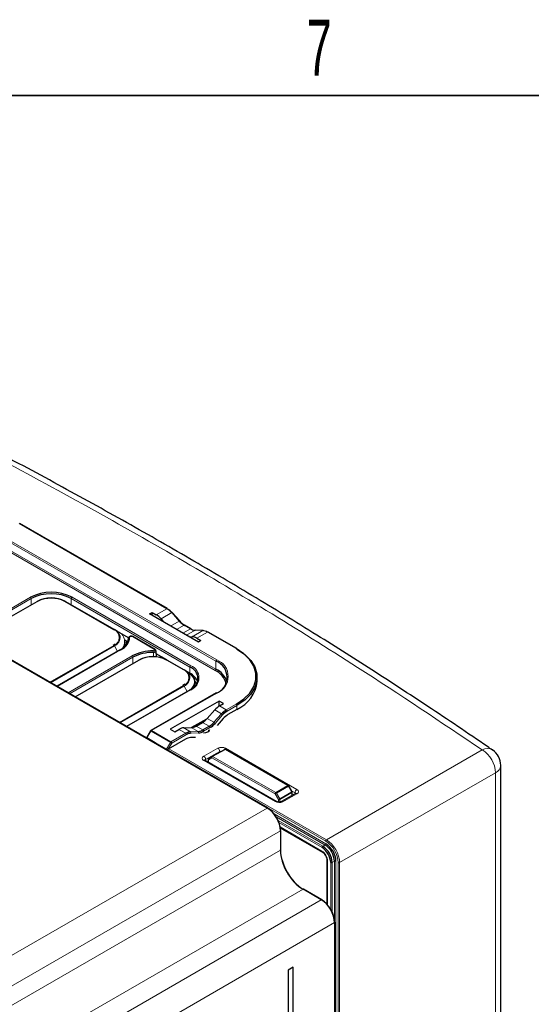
# Paper-space layout 'Blatt2' of a CAD drawing. Header units: millimetres. Extents: x 5 to 418, y 2 to 292.
# Tile 58 of 59: x 318 to 350, y 226 to 287. Entities that reach past the tile are written whole.
import ezdxf

# ---------------------------------------------------------------- set-up
doc = ezdxf.new("R2010")
doc.units = ezdxf.units.MM
doc.layers.add('SLD-0', color=7, linetype='Continuous')
doc.styles.add('SLDTEXTSTYLE1', font='TXT', dxfattribs={"width": 0.605})

psp = doc.layouts.new('Blatt2')

# ---------------------------------------------------------------- linework, layer by layer
at = {"color": 7, "linetype": 'Continuous', "lineweight": 18}
for p, q in [((333.104, 237.868), (284.409, 265.979)), ((329.895, 247.068), (311.981, 257.409)), ((312.028, 257.49), (329.942, 247.149)), ((329.84, 246.491), (311.927, 256.832)), ((311.974, 256.913), (329.887, 246.572)), ((326.825, 250.353), (317.58, 255.691)), ((314.282, 248.755), (318.284, 251.066)), ((320.888, 251.066), (328.313, 246.78)), ((318.331, 250.985), (314.375, 248.701)), ((318.734, 250.806), (314.731, 248.496)), ((318.337, 250.6), (318.331, 250.985)), ((323.503, 249.037), (320.439, 250.806)), ((320.835, 250.6), (320.841, 250.985)), ((328.266, 246.699), (320.841, 250.985)), ((326.161, 249.97), (326.825, 250.353)), ((326.461, 249.721), (327.124, 250.104)), ((327.598, 249.575), (327.124, 250.104)), ((327.06, 249.265), (327.598, 249.575)), ((327.425, 249.054), (327.897, 249.326)), ((328.293, 249.098), (327.897, 249.326)), ((326.048, 247.802), (324.662, 248.602)), ((327.822, 248.825), (328.293, 249.098)), ((328.055, 248.691), (328.592, 249.002)), ((328.403, 248.6), (329.066, 248.983)), ((329.066, 248.983), (328.592, 249.002)), ((328.701, 248.504), (329.365, 248.887)), ((331.159, 247.851), (329.365, 248.887)), ((319.5, 245.742), (323.503, 248.053)), ((323.536, 248.018), (319.548, 245.715)), ((323.742, 247.661), (323.536, 248.018)), ((323.952, 247.794), (319.95, 245.483)), ((319.959, 245.477), (323.742, 247.661)), ((320.646, 245.081), (324.648, 247.392)), ((324.695, 247.311), (320.739, 245.027)), ((324.701, 246.926), (324.695, 247.311)), ((325.098, 247.132), (321.095, 244.822)), ((327.863, 246.52), (326.803, 247.132)), ((328.26, 246.314), (328.266, 246.699)), ((329.887, 246.572), (329.895, 247.068)), ((328.261, 246.279), (328.26, 246.314)), ((323.861, 243.225), (327.863, 245.536)), ((327.897, 245.501), (323.908, 243.198)), ((328.088, 245.169), (327.897, 245.501)), ((328.313, 245.276), (324.311, 242.966)), ((329.942, 245.071), (325.86, 242.715)), ((330.099, 244.251), (330.099, 244.273)), ((330.115, 244.26), (330.544, 244.013)), ((330.544, 244.013), (331.159, 244.368)), ((331.206, 244.286), (330.591, 243.931)), ((331.206, 244.041), (331.206, 244.286)), ((329.771, 243.235), (330.245, 243.764)), ((329.817, 244.01), (330.245, 243.764)), ((330.312, 243.699), (329.838, 243.17)), ((329.255, 243.385), (328.402, 242.91)), ((328.653, 243.001), (329.075, 242.757)), ((329.049, 243.23), (329.472, 242.986)), ((329.075, 242.757), (329.472, 242.986)), ((329.347, 243.479), (329.771, 243.235)), ((325.827, 242.679), (325.577, 242.257)), ((327.044, 241.977), (325.827, 242.679)), ((325.86, 242.715), (327.078, 242.012)), ((327.078, 242.012), (328.004, 242.546)), ((328.051, 242.465), (327.125, 241.93)), ((327.575, 242.794), (328.004, 242.546)), ((327.875, 242.889), (328.302, 242.642)), ((328.302, 242.642), (328.777, 242.661)), ((328.804, 242.573), (328.33, 242.554)), ((328.353, 242.905), (328.777, 242.661)), ((329.519, 242.904), (329.122, 242.675)), ((326.433, 241.757), (326.432, 241.741)), ((326.433, 241.757), (326.433, 241.763)), ((336.764, 235.793), (326.433, 241.757)), ((326.799, 241.551), (327.044, 241.977)), ((327.125, 241.93), (326.913, 241.563)), ((326.936, 241.576), (336.812, 235.875)), ((329.127, 241.117), (330.018, 241.613)), ((330.134, 241.411), (329.242, 240.914)), ((330.493, 241.526), (329.68, 241.088)), ((330.134, 241.354), (330.134, 241.411)), ((330.49, 241.609), (334.963, 239.026)), ((334.396, 239.273), (330.493, 241.526)), ((336.812, 235.875), (346.561, 241.502)), ((333.601, 238.267), (329.126, 240.85)), ((329.242, 240.914), (329.245, 240.836)), ((329.632, 241.006), (329.422, 240.885)), ((329.422, 240.885), (329.422, 240.733)), ((333.597, 238.757), (329.632, 241.006)), ((329.68, 241.088), (333.645, 238.839)), ((347.386, 240.074), (337.637, 234.446)), ((347.386, 214.5), (347.386, 240.074)), ((333.807, 238.397), (333.597, 238.757)), ((333.645, 238.839), (334.396, 239.273)), ((334.43, 239.238), (333.679, 238.804)), ((333.679, 238.804), (333.889, 238.445)), ((333.889, 238.445), (334.638, 238.877)), ((334.652, 238.831), (333.902, 238.398)), ((334.963, 238.759), (334.072, 238.262)), ((334.638, 238.877), (334.43, 239.238)), ((334.843, 238.823), (334.629, 238.947)), ((334.652, 238.64), (334.652, 238.831)), ((334.841, 238.745), (334.843, 238.823)), ((333.807, 238.241), (333.807, 238.397)), ((333.902, 238.398), (333.902, 238.243)), ((310.22, 224.657), (333.104, 237.868)), ((333.535, 237.501), (336.769, 235.634)), ((336.721, 235.551), (333.667, 237.314)), ((333.789, 237.086), (336.581, 235.474)), ((336.533, 235.392), (333.828, 236.953)), ((333.929, 236.439), (311.869, 223.705)), ((333.904, 236.685), (336.529, 235.17)), ((333.929, 235.231), (333.929, 236.439)), ((312.915, 223.1), (333.929, 235.231)), ((336.721, 235.551), (336.581, 235.474)), ((336.883, 234.558), (336.883, 231.777)), ((337.079, 231.492), (337.079, 234.447)), ((337.311, 234.53), (337.174, 234.447)), ((337.174, 234.447), (337.174, 231.336)), ((337.311, 230.754), (337.311, 234.53)), ((337.406, 234.53), (337.406, 127.966)), ((337.542, 127.141), (337.542, 234.446)), ((337.637, 234.446), (337.637, 127.141)), ((335.343, 232.782), (314.023, 220.474)), ((336.488, 232.12), (335.343, 232.782)), ((314.023, 219.139), (336.488, 232.12)), ((337.313, 230.692), (314.023, 217.234)), ((337.313, 127.186), (337.313, 230.692))]:
    psp.add_line(p, q, dxfattribs=at)
at = {"color": 7, "linetype": 'Continuous', "lineweight": 25}
for p, q in [((333.136, 237.871), (284.442, 265.981)), ((326.858, 250.357), (317.613, 255.694)), ((314.712, 248.507), (318.7, 250.81)), ((320.472, 250.81), (323.536, 249.041)), ((325.743, 250.026), (325.903, 250.118)), ((328.798, 248.262), (325.743, 250.026)), ((325.903, 250.118), (326.161, 249.97)), ((325.903, 249.933), (325.903, 250.118)), ((327.628, 249.582), (327.154, 250.111)), ((326.461, 249.721), (326.67, 249.49)), ((328.327, 249.101), (327.93, 249.33)), ((323.742, 248.922), (323.536, 249.041)), ((324.429, 248.525), (323.743, 248.921)), ((326.081, 247.805), (324.696, 248.605)), ((328.196, 248.609), (328.403, 248.6)), ((329.089, 248.989), (328.615, 249.007)), ((331.193, 247.855), (329.398, 248.89)), ((323.585, 248.137), (323.47, 248.056)), ((324.195, 248.393), (324.388, 248.282)), ((324.217, 248.121), (324.214, 248.265)), ((328.701, 248.504), (328.958, 248.355)), ((328.958, 248.355), (328.798, 248.262)), ((323.919, 247.797), (319.931, 245.494)), ((326.167, 247.322), (326.147, 247.71)), ((326.826, 247.142), (326.157, 247.528)), ((321.076, 244.833), (325.064, 247.136)), ((326.836, 247.136), (327.897, 246.523)), ((328.103, 246.405), (327.897, 246.523)), ((328.26, 246.314), (328.104, 246.404)), ((327.946, 245.62), (327.83, 245.539)), ((328.577, 245.604), (328.574, 245.748)), ((332.476, 245.81), (332.476, 246.055)), ((328.28, 245.28), (324.291, 242.977)), ((329.908, 245.074), (325.827, 242.718)), ((330.094, 244.57), (327.039, 242.806)), ((330.372, 244.409), (330.094, 244.57)), ((330.099, 244.273), (330.094, 244.57)), ((330.099, 244.273), (330.118, 244.262)), ((330.115, 244.26), (330.372, 244.409)), ((329.347, 243.479), (329.817, 244.01)), ((331.206, 244.041), (330.648, 243.719)), ((329.306, 243.435), (328.356, 242.906)), ((328.653, 243.001), (329.049, 243.23)), ((330.349, 243.47), (329.968, 243.045)), ((325.803, 242.694), (325.543, 242.254)), ((327.039, 242.806), (327.317, 242.645)), ((327.317, 242.645), (327.575, 242.794)), ((327.875, 242.889), (328.353, 242.905)), ((326.092, 241.96), (325.577, 242.257)), ((326.092, 241.96), (326.799, 241.551)), ((326.092, 241.937), (326.092, 241.96)), ((326.413, 241.774), (326.413, 241.752)), ((327.993, 242.187), (326.913, 241.563)), ((328.622, 242.295), (328.292, 242.283)), ((329.647, 241.092), (330.46, 241.529)), ((334.429, 239.276), (330.525, 241.528)), ((333.682, 238.274), (329.208, 240.857)), ((329.402, 240.912), (329.402, 240.745)), ((329.646, 241.091), (329.436, 240.97)), ((329.646, 241.091), (329.647, 241.092)), ((347.713, 214.923), (347.713, 240.542)), ((334.88, 238.767), (333.989, 238.271)), ((334.661, 238.891), (334.453, 239.251)), ((334.67, 238.65), (334.67, 238.857)), ((334.878, 238.766), (334.88, 238.767)), ((333.921, 236.619), (336.564, 235.094)), ((333.947, 235.257), (333.947, 236.466)), ((336.834, 234.626), (336.834, 231.85)), ((336.52, 232.123), (335.375, 232.784)), ((337.331, 127.213), (337.331, 230.718)), ((334.73, 227.895), (334.424, 227.712)), ((334.424, 227.712), (334.424, 125.754)), ((334.73, 125.937), (334.73, 227.895))]:
    psp.add_line(p, q, dxfattribs=at)
at = {"color": 7, "linetype": 'Continuous', "lineweight": 18, "flags": 128}
for points in [[(327.124, 250.104), (327.133, 250.109), (327.14, 250.112), (327.147, 250.113), (327.151, 250.113), (327.154, 250.111)], [(327.598, 249.575), (327.607, 249.58), (327.615, 249.583), (327.621, 249.584), (327.626, 249.584), (327.628, 249.582)], [(328.266, 245.255), (328.295, 245.279), (328.437, 245.433), (328.525, 245.6), (328.555, 245.774), (328.525, 245.948), (328.437, 246.115), (328.295, 246.269), (328.103, 246.405)], [(327.044, 241.977), (327.054, 241.971), (327.065, 241.965), (327.076, 241.958), (327.087, 241.952), (327.098, 241.945), (327.108, 241.94), (327.117, 241.934), (327.125, 241.93)], [(334.88, 238.767), (334.88, 238.767), (334.898, 238.774), (334.918, 238.774), (334.94, 238.769), (334.963, 238.759)]]:
    psp.add_lwpolyline(points, dxfattribs=at)
at = {"color": 7, "linetype": 'Continuous', "lineweight": 25, "flags": 128}
for points in [[(327.628, 249.582), (327.628, 249.581), (327.629, 249.577), (327.628, 249.572), (327.625, 249.565)], [(324.205, 247.997), (324.217, 248.11), (324.217, 248.121)], [(331.159, 244.368), (331.637, 244.697), (332.009, 245.069), (332.264, 245.472), (332.393, 245.895), (332.393, 246.324), (332.264, 246.747), (332.009, 247.151), (331.637, 247.522), (331.159, 247.851)], [(331.206, 247.824), (331.692, 247.49), (332.07, 247.112), (332.328, 246.703), (332.459, 246.273), (332.459, 245.837), (332.328, 245.408), (332.07, 244.998), (331.692, 244.62), (331.206, 244.286)], [(328.116, 246.375), (328.311, 246.238), (328.455, 246.082), (328.544, 245.913), (328.574, 245.737), (328.544, 245.561), (328.455, 245.391), (328.433, 245.361)], [(328.565, 245.48), (328.578, 245.592), (328.577, 245.604)], [(328.692, 245.645), (328.648, 245.712), (328.57, 245.807)]]:
    psp.add_lwpolyline(points, dxfattribs=at)
at = {"color": 7, "linetype": 'Continuous', "lineweight": 25}
for centre, radius, start, end in [((319.586, 248.553), 2.83, 62.60967, 117.39033), ((319.586, 248.563), 2.728, 62.60967, 117.39033), ((319.586, 249.1), 1.926, 62.60967, 117.39033), ((319.586, 249.161), 1.853, 62.60967, 117.39033), ((326.845, 250.326), 0.0335, 65.69288, 125.61758), ((326.186, 249.283), 1.247, 41.21955, 59.17207), ((326.276, 249.327), 1.163, 41.21955, 59.17207), ((328.536, 250.397), 1.247, 221.21955, 239.17207), ((328.625, 250.441), 1.33, 221.21955, 239.17207), ((323.249, 248.435), 0.671, 16.32063, 64.64021), ((323.577, 248.631), 0.918, 294.17353, 355.58197), ((328.313, 249.07), 0.0335, 65.69288, 125.61758), ((328.639, 249.66), 0.66, 238.43408, 265.94327), ((329.087, 248.948), 0.0413, 88.0594, 120.74372), ((329.02, 248.325), 0.66, 58.43408, 85.94327), ((323.543, 248.574), 0.884, 294.17353, 355.58197), ((323.611, 248.267), 0.603, 319.94477, 359.8473), ((325.901, 245.036), 2.669, 88.38774, 117.99763), ((325.903, 245.04), 2.572, 88.38774, 117.99763), ((325.95, 245.426), 1.926, 62.60967, 117.39033), ((325.95, 245.487), 1.853, 62.60967, 117.39033), ((331.179, 247.824), 0.0335, 65.69288, 125.61758), ((327.991, 245.974), 0.775, 290.78342, 69.21658), ((329.511, 246.056), 1.082, 290.78342, 69.21658), ((327.61, 245.917), 0.671, 16.32063, 64.64021), ((328.083, 246.378), 0.0331, 355.45284, 54.57467), ((327.84, 245.442), 0.968, 19.88756, 64.28644), ((329.297, 245.338), 1.275, 15.02935, 64.7657), ((329.308, 245.362), 1.342, 18.73358, 64.40198), ((330.309, 246.025), 2.177, 294.33324, 354.34662), ((328.299, 245.253), 0.033, 125.35847, 184.60773), ((331.182, 242.942), 1.247, 120.82793, 138.78045), ((331.187, 242.932), 1.163, 120.82793, 138.78045), ((331.287, 242.649), 1.247, 120.82793, 138.78045), ((328.833, 244.056), 1.247, 300.82793, 318.78045), ((328.838, 244.046), 1.33, 300.82793, 318.78045), ((325.86, 242.66), 0.0667, 119.99731, 149.42263), ((328.349, 241.984), 0.66, 94.05673, 121.56592), ((328.373, 241.94), 0.616, 94.05673, 121.56592), ((328.73, 243.319), 0.66, 274.05673, 301.56592), ((328.754, 243.275), 0.704, 274.05673, 301.56592), ((328.339, 241.624), 0.66, 94.05673, 121.56592), ((330.492, 241.471), 0.0667, 60.01025, 118.26574), ((346.547, 240.542), 1.167, 0, 55.49534), ((329.469, 240.912), 0.0667, 119.97533, 180), ((334.396, 239.218), 0.0667, 30.00504, 60.01025), ((334.604, 238.857), 0.0667, 360, 30.00504), ((333.123, 237.841), 0.033, 65.36022, 124.60414), ((333.914, 236.469), 0.033, 295.38794, 354.63803), ((336.023, 234.467), 1.385, 2.60542, 57.39451), ((333.914, 235.26), 0.033, 295.38794, 354.63803), ((335.895, 234.393), 1.185, 2.60542, 57.39451), ((335.887, 234.389), 1.288, 2.60542, 57.39451), ((336.03, 234.471), 1.282, 2.60542, 57.39451), ((335.361, 232.754), 0.033, 65.36022, 124.60414), ((336.507, 232.093), 0.033, 65.36022, 124.60414), ((337.299, 230.722), 0.033, 295.415, 354.64674)]:
    psp.add_arc(centre, radius, start, end, dxfattribs=at)
at = {"color": 7, "linetype": 'Continuous', "lineweight": 18}
for centre, radius, start, end in [((318.229, 250.979), 0.103, 3.22965, 57.34774), ((320.944, 250.979), 0.103, 122.65226, 176.77035), ((318.714, 250.779), 0.0335, 54.38183, 114.31395), ((320.458, 250.779), 0.0335, 65.68605, 125.61817), ((327.916, 249.299), 0.0335, 65.69288, 125.61758), ((323.522, 249.01), 0.0335, 65.68605, 125.61817), ((323.316, 248.545), 0.526, 290.78342, 69.21658), ((323.309, 248.559), 0.587, 292.76118, 6.26871), ((323.503, 248.291), 0.674, 290.78342, 69.21658), ((324.487, 248.498), 0.0623, 85.54206, 172.51093), ((324.682, 248.575), 0.0329, 65.07715, 126.23331), ((328.613, 248.966), 0.0413, 88.0594, 120.74372), ((329.385, 248.86), 0.0335, 65.69288, 125.61758), ((323.452, 247.971), 0.0962, 28.85561, 58.04533), ((323.933, 247.768), 0.032, 52.81791, 115.87163), ((324.593, 247.305), 0.103, 3.22965, 57.34774), ((330.59, 247.611), 4.615, 178.8494, 179.9912), ((326.067, 247.775), 0.033, 65.3808, 126.20562), ((325.078, 247.105), 0.0335, 54.38183, 114.31395), ((326.822, 247.105), 0.0335, 65.68605, 125.61817), ((328.368, 246.693), 0.103, 122.65226, 176.77035), ((328.028, 246.028), 0.804, 290.78342, 69.21658), ((329.997, 247.062), 0.103, 122.65226, 176.77035), ((329.548, 246.11), 1.111, 290.78342, 69.21658), ((327.883, 246.493), 0.0335, 65.68605, 125.61817), ((327.677, 246.028), 0.526, 290.78342, 69.21658), ((327.67, 246.042), 0.587, 292.76118, 6.26871), ((329.785, 246.578), 0.103, 302.65226, 356.77035), ((327.813, 245.454), 0.0962, 28.85561, 58.04533), ((328.294, 245.25), 0.0329, 53.76669, 114.92285), ((329.922, 245.044), 0.0329, 53.76669, 114.92285), ((331.104, 244.282), 0.102, 2.60548, 57.39452), ((330.146, 243.595), 0.195, 32.03281, 59.71433), ((330.488, 243.926), 0.102, 2.60548, 57.39452), ((329.417, 242.899), 0.102, 2.60548, 57.39452), ((329.672, 243.066), 0.195, 32.03281, 59.71433), ((326.207, 243.33), 0.753, 237.56947, 239.71309), ((325.841, 242.688), 0.0329, 53.76669, 114.92285), ((325.911, 242.633), 0.0962, 121.95467, 151.14439), ((327.948, 242.46), 0.102, 2.60548, 57.39452), ((328.258, 242.58), 0.0762, 339.97511, 54.37962), ((328.732, 242.599), 0.0762, 339.97511, 54.37962), ((329.02, 242.67), 0.102, 2.60548, 57.39452), ((326.453, 241.795), 0.0431, 212.65348, 241.24111), ((327.128, 241.93), 0.0962, 121.95467, 151.14439), ((327.022, 241.925), 0.102, 2.60548, 57.39452), ((329.881, 241.401), 0.253, 2.19187, 57.20262), ((330.623, 241.394), 0.253, 121.91409, 157.32778), ((330.473, 241.499), 0.0327, 53.48756, 114.44466), ((330.512, 241.498), 0.033, 65.36364, 124.60179), ((346.885, 240.946), 0.644, 59.90953, 120.17366), ((345.647, 240.022), 1.74, 1.70369, 58.29222), ((329.173, 240.782), 0.0826, 65.41358, 124.52372), ((328.99, 240.905), 0.253, 2.19187, 57.20262), ((329.436, 240.916), 0.0337, 185.8018, 246.1866), ((329.472, 240.921), 0.0614, 126.42926, 215.66975), ((329.682, 241.042), 0.0614, 126.42926, 215.66975), ((329.735, 241.002), 0.103, 122.49598, 177.51026), ((329.661, 241.062), 0.0327, 53.48756, 114.44466), ((347.144, 240.592), 0.572, 295.06619, 354.98202), ((334.415, 239.246), 0.033, 65.36364, 124.60179), ((333.7, 238.752), 0.103, 122.49598, 177.51026), ((326.026, 251.829), 15.107, 300.07919, 300.43577), ((333.597, 238.759), 0.0936, 28.87092, 58.93074), ((334.348, 239.193), 0.0936, 28.87092, 58.93074), ((347.198, 217.135), 25.525, 119.95315, 120.0134), ((347.406, 216.775), 25.525, 119.95315, 120.0134), ((334.558, 238.829), 0.0936, 1.07837, 31.13817), ((334.638, 238.861), 0.033, 295.38794, 354.63803), ((335.099, 238.809), 0.256, 122.00963, 176.82397), ((333.647, 238.204), 0.0787, 63.28176, 126.1375), ((326.236, 251.47), 15.107, 300.07919, 300.43577), ((333.854, 238.488), 0.102, 242.87053, 297.99543), ((333.808, 238.396), 0.0936, 1.07837, 31.13817), ((334.023, 238.193), 0.0851, 54.79576, 112.91993), ((336.667, 235.638), 0.102, 301.96462, 357.44644), ((336.866, 235.788), 0.102, 121.9646, 177.44646), ((336.611, 235.161), 0.0826, 173.82983, 234.20707), ((336.635, 235.387), 0.102, 121.9646, 177.44646), ((336.918, 234.634), 0.0845, 186.91475, 245.46185), ((337.126, 234.538), 0.102, 242.55766, 298.03108), ((337.359, 234.439), 0.102, 62.55775, 118.031), ((337.589, 234.537), 0.102, 242.55794, 298.02884)]:
    psp.add_arc(centre, radius, start, end, dxfattribs=at)
at = {"color": 7, "linetype": 'Continuous', "lineweight": 25}
for centre, major_axis, ratio, start_param, end_param in [((326.173, 249.16), (-0.513, 0.859), 0.56722, 5.053107, 5.48944), ((328.713, 247.694), (-0.513, 0.859), 0.56722, 5.48944, 5.925772), ((330.127, 243.436), (0.487, 0.874), 0.587367, 0.776279, 1.212611), ((328.64, 243.824), (0.487, 0.874), 0.587367, 3.481539, 3.917871), ((329.037, 244.053), (0.487, 0.874), 0.587367, 3.917871, 4.354204), ((327.587, 241.97), (0.487, 0.874), 0.587367, 0.339947, 0.776279), ((329.086, 242.821), (0.433, -0.007), 0.56692, 4.813216, 6.199535), ((329.085, 242.766), (0.367, -0.007), 0.565016, 5.937571, 6.293269), ((325.576, 242.18), (-0.0212, 0.0806), 0.522903, 5.805587, 6.760901), ((326.865, 241.59), (0.0809, 0.0217), 0.51759, 3.619289, 5.190086), ((333.103, 236.915), (-0.583, 1.01), 0.578689, 3.927224, 5.497716), ((333.15, 236.942), (-0.55, 0.953), 0.577557, 3.927224, 5.497716), ((335.342, 234.414), (-1, 1.732), 0.576898, 0.785632, 2.356123), ((335.389, 234.441), (-1.033, 1.79), 0.577557, 0.819116, 2.322474), ((336.487, 231.167), (-0.583, 1.01), 0.578708, 3.927208, 5.497692), ((336.534, 231.194), (-0.55, 0.953), 0.577562, 3.92722, 5.497704)]:
    psp.add_ellipse(centre, major_axis=major_axis, ratio=ratio, start_param=start_param, end_param=end_param, dxfattribs=at)
at = {"color": 7, "linetype": 'Continuous', "lineweight": 18}
for centre, major_axis, ratio, start_param, end_param in [((330.254, 241.477), (0.333, -0.005), 0.566913, 0.794286, 2.364778), ((330.252, 241.34), (0.167, -0.005), 0.576669, 1.400867, 2.374114), ((329.362, 240.981), (0.334, -0.005), 0.566574, 2.364467, 3.934959), ((329.36, 240.844), (0.167, -0.01), 0.55459, 2.388038, 3.185055), ((334.725, 238.758), (0.167, 0), 0.556571, 6.257812, 7.069661), ((334.727, 238.895), (0.333, -0.005), 0.56692, 5.506986, 7.077477), ((333.837, 238.398), (0.333, -0.005), 0.567272, 3.935594, 5.506086), ((336.764, 234.895), (-0.55, 0.953), 0.577564, 3.927231, 5.497712), ((336.811, 234.922), (-0.583, 1.01), 0.578715, 3.927233, 5.497713), ((336.529, 234.762), (-0.25, 0.433), 0.577565, 3.927231, 5.49771)]:
    psp.add_ellipse(centre, major_axis=major_axis, ratio=ratio, start_param=start_param, end_param=end_param, dxfattribs=at)
for points, knots in [([(346.561, 241.502), (343.983, 243.239), (339.58, 246.205), (333.064, 250.259), (327.198, 253.746), (321.178, 257.146), (315.968, 259.953), (312.743, 261.613), (311.614, 262.193)], [0, 0, 0, 0, 0.237503, 0.405606, 0.573709, 0.741642, 0.909575, 1, 1, 1, 1]), ([(324.662, 248.602), (324.654, 248.606), (324.636, 248.614), (324.603, 248.619), (324.569, 248.618), (324.537, 248.611), (324.512, 248.597), (324.495, 248.58), (324.493, 248.567), (324.492, 248.56)], [0, 0, 0, 0, 0.142474, 0.284952, 0.427322, 0.569562, 0.711749, 0.853982, 1, 1, 1, 1]), ([(326.142, 247.712), (326.142, 247.703), (326.142, 247.684), (326.12, 247.656), (326.082, 247.632), (326.031, 247.615), (325.994, 247.612), (325.975, 247.611)], [0, 0, 0, 0, 0.163042, 0.372105, 0.581342, 0.790698, 1, 1, 1, 1]), ([(325.988, 247.345), (325.985, 247.397), (325.981, 247.485), (325.977, 247.574), (325.975, 247.611)], [0, 0, 0, 0, 0.580839, 1, 1, 1, 1]), ([(325.976, 247.703), (325.987, 247.704), (326.01, 247.705), (326.04, 247.715), (326.063, 247.729), (326.076, 247.747), (326.079, 247.767), (326.07, 247.786), (326.055, 247.797), (326.048, 247.802)], [0, 0, 0, 0, 0.142474, 0.284952, 0.427322, 0.569562, 0.711749, 0.853982, 1, 1, 1, 1])]:
    psp.add_open_spline(points, degree=3, knots=knots, dxfattribs=at)
at = {"color": 7, "linetype": 'Continuous', "lineweight": 25}
for points, knots in [([(347.196, 241.499), (347.093, 241.57), (345.763, 242.488), (343.262, 244.169), (339.627, 246.551), (335.871, 248.919), (331.903, 251.342), (327.747, 253.791), (323.516, 256.201), (319.211, 258.565), (315.413, 260.588), (313.027, 261.806), (312.124, 262.267)], [0, 0, 0, 0, 0.009667, 0.123836, 0.229253, 0.337794, 0.455756, 0.573871, 0.692022, 0.810135, 0.928136, 1, 1, 1, 1]), ([(324.694, 248.603), (324.69, 248.607), (324.671, 248.62), (324.625, 248.63), (324.561, 248.632), (324.501, 248.615), (324.456, 248.586), (324.432, 248.547), (324.422, 248.518), (324.425, 248.505), (324.425, 248.505)], [0, 0, 0, 0, 0.048782, 0.213845, 0.391813, 0.573458, 0.738688, 0.874612, 0.999434, 1, 1, 1, 1]), ([(324.236, 248.369), (324.275, 248.288), (324.316, 248.203), (324.326, 248.123), (324.326, 248.119)], [0, 0, 0, 0, 0.952073, 1, 1, 1, 1]), ([(326.142, 247.711), (326.141, 247.721), (326.14, 247.745), (326.119, 247.776), (326.098, 247.797), (326.083, 247.804), (326.081, 247.804)], [0, 0, 0, 0, 0.25419, 0.590944, 0.950738, 1, 1, 1, 1]), ([(329.208, 240.857), (329.2, 240.862), (329.188, 240.871), (329.188, 240.871), (329.189, 240.871)], [0, 0, 0, 0, 0.5829508, 1, 1, 1, 1]), ([(334.897, 238.779), (334.898, 238.779), (334.899, 238.78), (334.887, 238.772), (334.88, 238.767)], [0, 0, 0, 0, 0.378971, 1, 1, 1, 1]), ([(333.989, 238.271), (333.978, 238.265), (333.956, 238.255), (333.902, 238.242), (333.837, 238.237), (333.769, 238.243), (333.714, 238.258), (333.691, 238.269), (333.682, 238.274)], [0, 0, 0, 0, 0.153969, 0.316054, 0.494258, 0.681908, 0.868084, 1, 1, 1, 1]), ([(336.564, 235.094), (336.583, 235.081), (336.626, 235.053), (336.7, 234.975), (336.769, 234.87), (336.816, 234.755), (336.833, 234.672), (336.834, 234.635), (336.834, 234.626)], [0, 0, 0, 0, 0.147488, 0.337144, 0.539406, 0.747044, 0.933504, 1, 1, 1, 1])]:
    psp.add_open_spline(points, degree=3, knots=knots, dxfattribs=at)
at = {"layer": 'SLD-0', "lineweight": 35}
psp.add_line((408, 282.5), (26, 282.5), dxfattribs=at)

# ---------------------------------------------------------------- texts
at = {"layer": 'SLD-0', "insert": (336.353, 287.243), "char_height": 3.5, "attachment_point": 2, "style": 'SLDTEXTSTYLE1'}
psp.add_mtext('7', dxfattribs=at)

doc.saveas('drawing.dxf')
